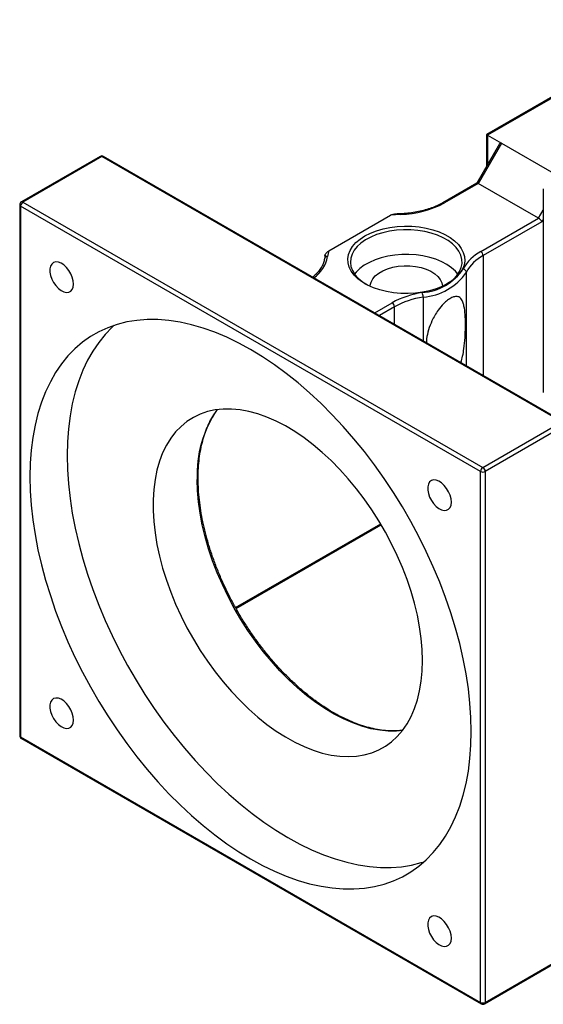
# Model space of a CAD drawing. Header units: millimetres. Extents: x 55 to 273, y 20 to 196.
# Tile 9 of 10: x 207 to 233, y 119 to 169. Entities that reach past the tile are written whole.
import ezdxf

# ---------------------------------------------------------------- set-up
doc = ezdxf.new("R2010")
doc.units = ezdxf.units.MM

msp = doc.modelspace()

# ---------------------------------------------------------------- linework, layer by layer
at = {"color": 7, "linetype": 'Continuous', "lineweight": 25}
for p, q in [((240.5897, 168.5764), (230.489, 162.7454)), ((240.673, 168.5682), (230.5378, 162.7173)), ((230.489, 162.7454), (230.489, 161.1406)), ((230.5378, 162.7173), (231.2449, 162.3091)), ((231.1487, 162.2833), (229.9932, 160.2819)), ((231.2449, 162.3091), (230.0664, 160.2678)), ((231.2449, 162.3091), (233.9978, 160.7198)), ((210.8912, 161.6385), (206.8842, 159.3254)), ((210.9745, 161.6303), (206.9676, 159.3171)), ((234.309, 148.1595), (210.9745, 161.6303)), ((234.3924, 148.1678), (211.0578, 161.6385)), ((229.9974, 160.2843), (228.2717, 159.2881)), ((230.0664, 160.2678), (228.355, 159.2799)), ((233.1305, 158.4989), (230.0664, 160.2678)), ((233.3662, 159.9889), (233.3662, 149.6604)), ((206.8009, 159.181), (206.8009, 132.2352)), ((230.1842, 145.6423), (206.8497, 159.113)), ((206.8497, 159.113), (206.8497, 132.1671)), ((206.9676, 159.3171), (230.3021, 145.8464)), ((222.4925, 156.848), (225.6195, 158.6531)), ((230.1966, 156.8052), (233.1305, 158.4989)), ((233.2972, 158.323), (230.3145, 156.6011)), ((222.2929, 156.6241), (222.2577, 156.4382)), ((230.3021, 145.8464), (234.309, 148.1595)), ((234.4269, 147.9554), (230.4199, 145.6423)), ((230.1842, 118.6964), (230.1842, 145.6423)), ((230.4199, 145.6423), (230.4199, 118.6964)), ((217.7773, 138.6921), (225.1426, 142.944)), ((206.8497, 132.1671), (230.1842, 118.6964)), ((206.8842, 132.0908), (230.2188, 118.6201)), ((230.3854, 118.6201), (234.2745, 120.8652)), ((230.4199, 118.6964), (234.309, 120.9415))]:
    msp.add_line(p, q, dxfattribs=at)
at = {"color": 8, "linetype": 'Continuous', "lineweight": 25}
for p, q in [((230.5378, 162.7173), (230.5378, 161.2252)), ((233.1305, 158.4989), (233.3662, 158.9072)), ((233.3662, 158.4426), (233.2972, 158.323)), ((230.3145, 156.6011), (230.3145, 150.5219)), ((229.462, 151.014), (229.462, 155.7601)), ((227.2682, 154.4936), (227.2682, 152.2805)), ((224.8134, 153.6976), (225.6935, 154.2057)), ((225.8114, 154.0015), (225.0492, 153.5615)), ((225.8114, 153.1215), (225.8114, 154.0015)), ((217.7541, 138.7351), (225.1176, 142.986))]:
    msp.add_line(p, q, dxfattribs=at)
at = {"color": 7, "linetype": 'Continuous', "lineweight": 25, "flags": 128}
for points in [[(224.3153, 157.6009), (224.5947, 157.7431), (224.9028, 157.864), (225.2348, 157.9616), (225.5853, 158.0345), (225.9489, 158.0814), (226.3198, 158.1017), (226.6922, 158.0949), (227.0602, 158.0613), (227.4179, 158.0013), (227.7598, 157.9158), (228.0805, 157.8064), (228.3749, 157.6745), (228.6383, 157.5225), (228.8667, 157.3525), (229.0563, 157.1674), (229.2043, 156.97), (229.3082, 156.7635), (229.3665, 156.5511), (229.3782, 156.3361), (229.3431, 156.122), (229.2619, 155.9121), (229.1357, 155.7097), (228.9665, 155.5181), (228.7571, 155.3402), (228.5108, 155.1789), (228.2313, 155.0366), (227.9232, 154.9158), (227.5912, 154.8181), (227.2407, 154.7453), (226.8771, 154.6983), (226.5062, 154.6781), (226.1338, 154.6849), (225.7658, 154.7185), (225.4081, 154.7785), (225.0662, 154.8639), (224.7455, 154.9734), (224.4511, 155.1052), (224.1877, 155.2573), (223.9593, 155.4272), (223.7697, 155.6124), (223.6217, 155.8098), (223.5178, 156.0163), (223.4595, 156.2287), (223.4478, 156.4437), (223.4829, 156.6578), (223.5641, 156.8677), (223.6903, 157.07), (223.8595, 157.2617), (224.0689, 157.4396), (224.3153, 157.6009)], [(228.4629, 155.1518), (228.5996, 155.2408), (228.8121, 155.4108), (228.9851, 155.595), (229.116, 155.7905), (229.2024, 155.9941), (229.2431, 156.2024), (229.2372, 156.412), (229.185, 156.6194), (229.0873, 156.8212), (228.9457, 157.0142), (228.7625, 157.1952), (228.5407, 157.3611), (228.284, 157.5093), (227.9965, 157.6373), (227.6831, 157.7431), (227.3488, 157.8249), (226.9991, 157.8813), (226.6398, 157.9114), (226.2768, 157.9148), (225.916, 157.8913), (225.5634, 157.8414), (225.2247, 157.7659), (224.9056, 157.666), (224.6112, 157.5433), (224.3463, 157.3999), (224.1155, 157.2382), (223.9223, 157.0607), (223.77, 156.8704), (223.6612, 156.6705), (223.5975, 156.4641), (223.58, 156.2548), (223.6091, 156.0459), (223.6842, 155.8408), (223.8041, 155.643), (223.9669, 155.4556), (224.1698, 155.2818), (224.3631, 155.1518)], [(229.0306, 155.655), (228.9037, 155.8087), (228.7105, 155.9861), (228.4797, 156.1479), (228.2148, 156.2913), (227.9204, 156.4139), (227.6013, 156.5138), (227.2626, 156.5894), (226.91, 156.6393), (226.5492, 156.6627), (226.1862, 156.6594), (225.8269, 156.6292), (225.4772, 156.5728), (225.1429, 156.4911), (224.8295, 156.3853), (224.542, 156.2573), (224.2853, 156.1091), (224.0635, 155.9431), (223.8803, 155.7622), (223.7954, 155.655)], [(209.5347, 155.1565), (209.5185, 155.326), (209.4708, 155.5049), (209.3941, 155.6839), (209.2926, 155.853), (209.1717, 156.0034), (209.038, 156.1268), (208.8987, 156.2166), (208.7613, 156.2679), (208.6331, 156.2781), (208.5212, 156.2465), (208.4315, 156.1748), (208.3688, 156.067), (208.3367, 155.9287), (208.3367, 155.7676), (208.3688, 155.5922), (208.4315, 155.412), (208.5212, 155.2368), (208.6331, 155.0759), (208.7613, 154.9381), (208.8987, 154.8308), (209.038, 154.7598), (209.1717, 154.7288), (209.2926, 154.7396), (209.3941, 154.7916), (209.4708, 154.882), (209.5185, 155.0058), (209.5347, 155.1565)], [(224.5798, 155.0434), (224.583, 155.0929), (224.6245, 155.2615), (224.7122, 155.4241), (224.8441, 155.5765), (225.0165, 155.7147), (225.2252, 155.8351), (225.4646, 155.9347), (225.7285, 156.0108), (226.0102, 156.0615), (226.3023, 156.0854), (226.5973, 156.082), (226.8875, 156.0513), (227.1654, 155.9941), (227.4239, 155.9119), (227.6561, 155.8069), (227.8562, 155.6817), (228.0189, 155.5396), (228.1399, 155.3843), (228.2163, 155.2198), (228.246, 155.0503), (228.2462, 155.0433)], [(229.7128, 132.4415), (229.6964, 133.1509), (229.6472, 133.8772), (229.5653, 134.6182), (229.4511, 135.3718), (229.3047, 136.1358), (229.1268, 136.9079), (228.9177, 137.6859), (228.6781, 138.4674), (228.4087, 139.2502), (228.1102, 140.032), (227.7837, 140.8105), (227.4299, 141.5834), (227.05, 142.3484), (226.6451, 143.1034), (226.2164, 143.846), (225.765, 144.5742), (225.2924, 145.2857), (224.7999, 145.9784), (224.289, 146.6505), (223.7612, 147.2998), (223.218, 147.9245), (222.661, 148.5227), (222.0918, 149.0928), (221.5122, 149.6329), (220.9238, 150.1416), (220.3283, 150.6173), (219.7275, 151.0587), (219.1231, 151.4644), (218.517, 151.8333), (217.9108, 152.1642), (217.3065, 152.4563), (216.7057, 152.7086), (216.1102, 152.9204), (215.5218, 153.0911), (214.9421, 153.2202), (214.373, 153.3073), (213.816, 153.3522), (213.2727, 153.3547), (212.7449, 153.3148), (212.234, 153.2326), (211.7415, 153.1084), (211.2689, 152.9426), (210.8176, 152.7355), (210.3888, 152.4879), (209.9839, 152.2005), (209.604, 151.8741), (209.2503, 151.5096), (208.9237, 151.1081), (208.6253, 150.6709), (208.3559, 150.1991), (208.1163, 149.6942), (207.9072, 149.1577), (207.7292, 148.5911), (207.5829, 147.9961), (207.4686, 147.3744), (207.3868, 146.7279), (207.3375, 146.0584), (207.3211, 145.3679), (207.3375, 144.6585), (207.3868, 143.9322), (207.4686, 143.1912), (207.5829, 142.4376), (207.7292, 141.6736), (207.9072, 140.9015), (208.1163, 140.1235), (208.3559, 139.342), (208.6253, 138.5592), (208.9237, 137.7774), (209.2503, 136.9989), (209.604, 136.226), (209.9839, 135.461), (210.3888, 134.706), (210.8176, 133.9634), (211.2689, 133.2352), (211.7415, 132.5237), (212.234, 131.831), (212.7449, 131.1589), (213.2727, 130.5096), (213.816, 129.8849), (214.373, 129.2867), (214.9421, 128.7166), (215.5218, 128.1765), (216.1102, 127.6678), (216.7057, 127.1921), (217.3065, 126.7507), (217.9108, 126.345), (218.517, 125.9761), (219.1231, 125.6452), (219.7275, 125.3531), (220.3283, 125.1008), (220.9238, 124.889), (221.5122, 124.7183), (222.0918, 124.5892), (222.661, 124.5021), (223.218, 124.4572), (223.7612, 124.4547), (224.289, 124.4946), (224.7999, 124.5768), (225.2924, 124.701), (225.765, 124.8668), (226.2164, 125.0739), (226.6451, 125.3215), (227.05, 125.6089), (227.4299, 125.9353), (227.7837, 126.2998), (228.1102, 126.7013), (228.4087, 127.1385), (228.6781, 127.6103), (228.9177, 128.1152), (229.1268, 128.6517), (229.3047, 129.2183), (229.4511, 129.8133), (229.5653, 130.435), (229.6472, 131.0815), (229.6964, 131.751), (229.7128, 132.4415)], [(211.6001, 153.0638), (211.4897, 152.9626), (211.1359, 152.5981), (210.8093, 152.1967), (210.5109, 151.7594), (210.2415, 151.2877), (210.0019, 150.7828), (209.7928, 150.2463), (209.6148, 149.6796), (209.4685, 149.0846), (209.3542, 148.4629), (209.2724, 147.8164), (209.2232, 147.1469), (209.2067, 146.4565), (209.2232, 145.7471), (209.2724, 145.0208), (209.3542, 144.2797), (209.4685, 143.5261), (209.6148, 142.7621), (209.7928, 141.99), (210.0019, 141.2121), (210.2415, 140.4306), (210.5109, 139.6477), (210.8093, 138.8659), (211.1359, 138.0874), (211.4897, 137.3145), (211.8695, 136.5495), (212.2745, 135.7946), (212.7032, 135.0519), (213.1546, 134.3238), (213.6272, 133.6123), (214.1196, 132.9195), (214.6305, 132.2475), (215.1584, 131.5981), (215.7016, 130.9734), (216.2586, 130.3752), (216.8277, 129.8052), (217.4074, 129.265), (217.9958, 128.7563), (218.5913, 128.2806), (219.1921, 127.8393), (219.7965, 127.4336), (220.4026, 127.0647), (221.0087, 126.7337), (221.6131, 126.4417), (222.2139, 126.1894), (222.8094, 125.9775), (223.3978, 125.8068), (223.9774, 125.6777), (224.5466, 125.5906), (225.1036, 125.5458), (225.6468, 125.5433), (226.1747, 125.5832), (226.6856, 125.6653), (227.178, 125.7895), (227.3195, 125.8341)], [(227.238, 136.0473), (227.2217, 136.6012), (227.1729, 137.1714), (227.0918, 137.7549), (226.9789, 138.3492), (226.8347, 138.9513), (226.6597, 139.5583), (226.455, 140.1674), (226.2214, 140.7757), (225.9601, 141.3803), (225.6723, 141.9782), (225.3594, 142.5667), (225.0229, 143.1429), (224.6644, 143.7041), (224.2855, 144.2477), (223.8882, 144.7709), (223.4742, 145.2714), (223.0456, 145.7468), (222.6044, 146.1947), (222.1527, 146.613), (221.6927, 146.9999), (221.2265, 147.3533), (220.7564, 147.6716), (220.2846, 147.9534), (219.8134, 148.1972), (219.345, 148.402), (218.8816, 148.5666), (218.4255, 148.6904), (217.9787, 148.7728), (217.5436, 148.8133), (217.122, 148.8118), (216.7161, 148.7683), (216.3278, 148.6829), (215.9589, 148.5562), (215.6112, 148.3886), (215.2863, 148.181), (214.9857, 147.9344), (214.711, 147.65), (214.4634, 147.3291), (214.2441, 146.9732), (214.0542, 146.584), (213.8945, 146.1635), (213.7659, 145.7135), (213.6688, 145.2363), (213.6039, 144.7341), (213.5713, 144.2093), (213.5713, 143.6644), (213.6039, 143.102), (213.6688, 142.5248), (213.7659, 141.9356), (213.8945, 141.3371), (214.0542, 140.7321), (214.2441, 140.1237), (214.4634, 139.5146), (214.711, 138.9079), (214.9857, 138.3062), (215.2863, 137.7127), (215.6112, 137.13), (215.9589, 136.5609), (216.3278, 136.0082), (216.7161, 135.4745), (217.122, 134.9623), (217.5436, 134.4741), (217.9787, 134.0122), (218.4255, 133.5788), (218.8816, 133.176), (219.345, 132.8056), (219.8134, 132.4695), (220.2846, 132.1693), (220.7564, 131.9063), (221.2265, 131.6819), (221.6927, 131.4971), (222.1527, 131.3528), (222.6044, 131.2497), (223.0456, 131.1882), (223.4742, 131.1687), (223.8882, 131.1912), (224.2855, 131.2557), (224.6644, 131.3618), (225.0229, 131.509), (225.3594, 131.6967), (225.6723, 131.924), (225.9601, 132.1896), (226.2214, 132.4925), (226.455, 132.8311), (226.6597, 133.2038), (226.8347, 133.6089), (226.9789, 134.0444), (227.0918, 134.5083), (227.1729, 134.9983), (227.2217, 135.5121), (227.238, 136.0473)], [(228.7014, 144.0919), (228.6851, 144.2613), (228.6374, 144.4403), (228.5607, 144.6192), (228.4592, 144.7884), (228.3384, 144.9387), (228.2047, 145.0621), (228.0654, 145.1519), (227.9279, 145.2033), (227.7998, 145.2134), (227.6879, 145.1818), (227.5981, 145.1101), (227.5355, 145.0023), (227.5033, 144.864), (227.5033, 144.7029), (227.5355, 144.5275), (227.5981, 144.3473), (227.6879, 144.1721), (227.7998, 144.0113), (227.9279, 143.8734), (228.0654, 143.7661), (228.2047, 143.6951), (228.3384, 143.6641), (228.4592, 143.6749), (228.5607, 143.7269), (228.6374, 143.8173), (228.6851, 143.9412), (228.7014, 144.0919)], [(209.5347, 133.0236), (209.5185, 133.193), (209.4708, 133.372), (209.3941, 133.5509), (209.2926, 133.7201), (209.1717, 133.8704), (209.038, 133.9938), (208.8987, 134.0836), (208.7613, 134.135), (208.6331, 134.1451), (208.5212, 134.1135), (208.4315, 134.0418), (208.3688, 133.934), (208.3367, 133.7958), (208.3367, 133.6346), (208.3688, 133.4592), (208.4315, 133.2791), (208.5212, 133.1038), (208.6331, 132.943), (208.7613, 132.8052), (208.8987, 132.6978), (209.038, 132.6268), (209.1717, 132.5958), (209.2926, 132.6066), (209.3941, 132.6586), (209.4708, 132.749), (209.5185, 132.8729), (209.5347, 133.0236)], [(228.7014, 121.9589), (228.6851, 122.1283), (228.6374, 122.3073), (228.5607, 122.4862), (228.4592, 122.6554), (228.3384, 122.8057), (228.2047, 122.9291), (228.0654, 123.0189), (227.9279, 123.0703), (227.7998, 123.0804), (227.6879, 123.0488), (227.5981, 122.9772), (227.5355, 122.8693), (227.5033, 122.7311), (227.5033, 122.5699), (227.5355, 122.3945), (227.5981, 122.2144), (227.6879, 122.0391), (227.7998, 121.8783), (227.9279, 121.7405), (228.0654, 121.6332), (228.2047, 121.5621), (228.3384, 121.5312), (228.4592, 121.542), (228.5607, 121.5939), (228.6374, 121.6843), (228.6851, 121.8082), (228.7014, 121.9589)]]:
    msp.add_lwpolyline(points, dxfattribs=at)
at = {"color": 8, "linetype": 'Continuous', "lineweight": 25, "flags": 128}
msp.add_lwpolyline([(226.2237, 132.4954), (225.9223, 132.4673), (225.5008, 132.4658), (225.0656, 132.5063), (224.6189, 132.5887), (224.1628, 132.7125), (223.6994, 132.8772), (223.231, 133.0819), (222.7597, 133.3257), (222.288, 133.6075), (221.8179, 133.9258), (221.3517, 134.2793), (220.8916, 134.6661), (220.44, 135.0845), (219.9988, 135.5324), (219.5702, 136.0077), (219.1562, 136.5082), (218.7588, 137.0315), (218.38, 137.575), (218.0214, 138.1362), (217.6849, 138.7124), (217.372, 139.3009), (217.0842, 139.8989), (216.8229, 140.5034), (216.5894, 141.1117), (216.3846, 141.7208), (216.2097, 142.3279), (216.0654, 142.9299), (215.9525, 143.5242), (215.8715, 144.1078), (215.8227, 144.6779), (215.8064, 145.2319)], dxfattribs=at)
at = {"color": 7, "linetype": 'Continuous', "lineweight": 25}
for centre, radius, start, end in [((210.9745, 161.4942), 0.1667, 60.00269, 119.99731), ((206.9676, 159.181), 0.1667, 119.99731, 180), ((207.1056, 159.1013), 0.2561, 122.60612, 177.39437), ((226.0201, 163.6229), 4.9309, 271.26364, 298.26393), ((226.4067, 151.9015), 6.7974, 92.34313, 96.65096), ((222.4024, 156.409), 0.1464, 81.87145, 173.85814), ((223.8217, 156.3791), 1.4095, 160.56813, 172.87386), ((231.2066, 154.8863), 2.1685, 117.75954, 151.46564), ((231.2764, 154.7736), 2.0652, 117.75959, 151.4656), ((230.0586, 156.5895), 0.2561, 2.60539, 57.39455), ((227.0295, 157.4578), 2.7423, 274.04965, 325.94498), ((227.0638, 157.3811), 2.8947, 274.04965, 325.94498), ((229.2808, 155.7411), 0.1822, 5.97652, 83.45528), ((227.8854, 150.2394), 4.5316, 98.40306, 118.92672), ((227.8989, 150.2242), 4.3158, 98.40311, 118.92666), ((226.6578, 154.4923), 0.6104, 0.12351, 22.14127), ((225.5555, 153.9899), 0.2561, 2.60539, 57.39455), ((230.4401, 145.6306), 0.2561, 122.60612, 177.39437), ((230.3021, 145.8697), 0.2562, 242.60982, 297.38968), ((230.1641, 145.6306), 0.2561, 2.60578, 57.39422), ((206.9676, 132.2352), 0.1667, 180, 240.00269), ((230.3021, 118.9239), 0.2562, 242.60982, 297.38968), ((230.3021, 118.7644), 0.1667, 240.00269, 299.99731)]:
    msp.add_arc(centre, radius, start, end, dxfattribs=at)
at = {"color": 8, "linetype": 'Continuous', "lineweight": 25}
for centre, radius, start, end in [((210.9257, 161.5621), 0.0838, 54.38323, 114.3064), ((211.0233, 161.5621), 0.0838, 65.6913, 125.6185), ((206.8843, 159.1893), 0.0838, 185.69415, 245.6251), ((206.9187, 159.249), 0.0838, 54.38323, 114.3064), ((228.3068, 159.2168), 0.0794, 52.61558, 117.3091), ((226.0796, 158.6981), 0.0494, 354.35688, 31.15081), ((220.7425, 156.8824), 1.7124, 305.03215, 348.94238), ((221.5964, 145.4992), 5.7962, 145.48186, 182.64377), ((206.8843, 132.2435), 0.0838, 185.69415, 245.6251), ((206.929, 132.1571), 0.0799, 172.74672, 235.94223), ((230.2659, 118.6874), 0.0822, 173.70264, 234.98631), ((230.3331, 118.6897), 0.0871, 306.9113, 4.40113)]:
    msp.add_arc(centre, radius, start, end, dxfattribs=at)
at = {"color": 7, "linetype": 'Continuous', "lineweight": 25}
for centre, major_axis, ratio, start_param, end_param in [((230.6556, 162.6492), (0.1667, -0.0962), 0.0000704, 2.3562351, 3.1416333), ((231.2449, 162.1166), (-0.0542, 0.2022), 0.5176381, 5.8056036, 6.7608819), ((230.1152, 160.1599), (-0.1216, 0.1216), 0.3178882, 5.4128877, 6.1982046), ((233.1793, 158.391), (-0.1216, 0.1216), 0.3178882, 3.8420914, 5.4128877)]:
    msp.add_ellipse(centre, major_axis=major_axis, ratio=ratio, start_param=start_param, end_param=end_param, dxfattribs=at)
for points, knots in [([(228.2717, 159.2881), (228.2262, 159.2627), (228.0936, 159.1888), (227.8521, 159.0784), (227.5419, 158.9647), (227.2104, 158.8708), (226.862, 158.7985), (226.4981, 158.7462), (226.2485, 158.7312), (226.122, 158.7236)], [0, 0, 0, 0, 0.0796562, 0.231895, 0.3843445, 0.5369786, 0.6897954, 0.8427647, 1, 1, 1, 1]), ([(225.6195, 158.6531), (225.639, 158.6638), (225.6794, 158.6857), (225.7175, 158.6923), (225.7371, 158.6957)], [0, 0, 0, 0, 0.4852792, 1, 1, 1, 1]), ([(226.122, 158.7236), (226.0492, 158.7203), (225.9202, 158.7143), (225.7927, 158.7012), (225.7371, 158.6955)], [0, 0, 0, 0, 0.5636289, 1, 1, 1, 1]), ([(222.2577, 156.4382), (222.2526, 156.4053), (222.2373, 156.3051), (222.1817, 156.1389), (222.0768, 155.9422), (221.9306, 155.7538), (221.7932, 155.6103), (221.6933, 155.5345), (221.6666, 155.5142)], [0, 0, 0, 0, 0.103114, 0.3135122, 0.5210474, 0.7249852, 0.9264642, 1, 1, 1, 1]), ([(222.2882, 156.594), (222.2882, 156.6063), (222.2908, 156.6203), (222.2998, 156.6481), (222.3062, 156.6621), (222.3286, 156.7022), (222.3472, 156.7263), (222.4066, 156.7909), (222.4499, 156.8234), (222.4925, 156.848)], [0, 0, 0, 0, 0.125, 0.125, 0.25, 0.25, 0.5, 0.5, 1, 1, 1, 1]), ([(229.1897, 151.1712), (229.2201, 151.2822), (229.2838, 151.5149), (229.3517, 151.9456), (229.4017, 152.4463), (229.4201, 152.9914), (229.4133, 153.4966), (229.3767, 153.8803), (229.3202, 154.1507), (229.2581, 154.3165), (229.1791, 154.4346), (229.0743, 154.5154), (228.927, 154.5406), (228.7259, 154.48), (228.5117, 154.3455), (228.2687, 154.1287), (228.0457, 153.8616), (227.8561, 153.5679), (227.6823, 153.2328), (227.5382, 152.8329), (227.4456, 152.46), (227.4403, 152.2462), (227.4387, 152.182)], [0, 0, 0, 0, 0.0423611, 0.0888349, 0.1644406, 0.2401486, 0.3192185, 0.3982165, 0.4425745, 0.4868835, 0.5205788, 0.5542101, 0.5982911, 0.6347483, 0.6713267, 0.7056546, 0.7569814, 0.797104, 0.8373105, 0.9042124, 0.9712296, 1, 1, 1, 1]), ([(226.2067, 132.5063), (226.1222, 132.4963), (225.9127, 132.4716), (225.5607, 132.4748), (225.1554, 132.5105), (224.7388, 132.5846), (224.3135, 132.6951), (223.8809, 132.842), (223.4428, 133.0247), (223.0011, 133.2425), (222.5576, 133.4944), (222.1142, 133.7796), (221.6729, 134.0968), (221.2355, 134.4447), (220.804, 134.822), (220.3802, 135.2269), (219.966, 135.6578), (219.5632, 136.113), (219.1735, 136.5903), (218.7987, 137.0879), (218.4404, 137.6035), (218.1001, 138.1349), (217.7793, 138.6799), (217.4795, 139.2361), (217.2018, 139.8012), (216.9474, 140.3725), (216.7176, 140.9478), (216.5132, 141.5245), (216.335, 142.1001), (216.1839, 142.6721), (216.0605, 143.238), (215.9651, 143.7954), (215.8983, 144.3418), (215.8624, 144.8438), (215.8531, 145.2502), (215.8591, 145.6472), (215.8838, 146.0622), (215.9417, 146.5344), (216.0278, 146.984), (216.1415, 147.409), (216.2821, 147.808), (216.4499, 148.1782), (216.6275, 148.4991), (216.7602, 148.6813), (216.8189, 148.7619)], [0, 0, 0, 0, 0.0166715, 0.0413805, 0.0660127, 0.0905824, 0.1151054, 0.1395969, 0.1640692, 0.1885318, 0.2129914, 0.2374514, 0.2619149, 0.2863838, 0.3108591, 0.335341, 0.3598292, 0.3843233, 0.4088223, 0.4333256, 0.4578321, 0.4823408, 0.5068508, 0.5313611, 0.5558702, 0.5803773, 0.6048811, 0.6293807, 0.6538751, 0.6783634, 0.7028446, 0.7273182, 0.7517835, 0.7762405, 0.7963933, 0.8092351, 0.8336749, 0.8581139, 0.8825538, 0.9070012, 0.9314655, 0.9559594, 0.9804981, 1, 1, 1, 1])]:
    msp.add_open_spline(points, degree=3, knots=knots, dxfattribs=at)

doc.saveas('drawing.dxf')
